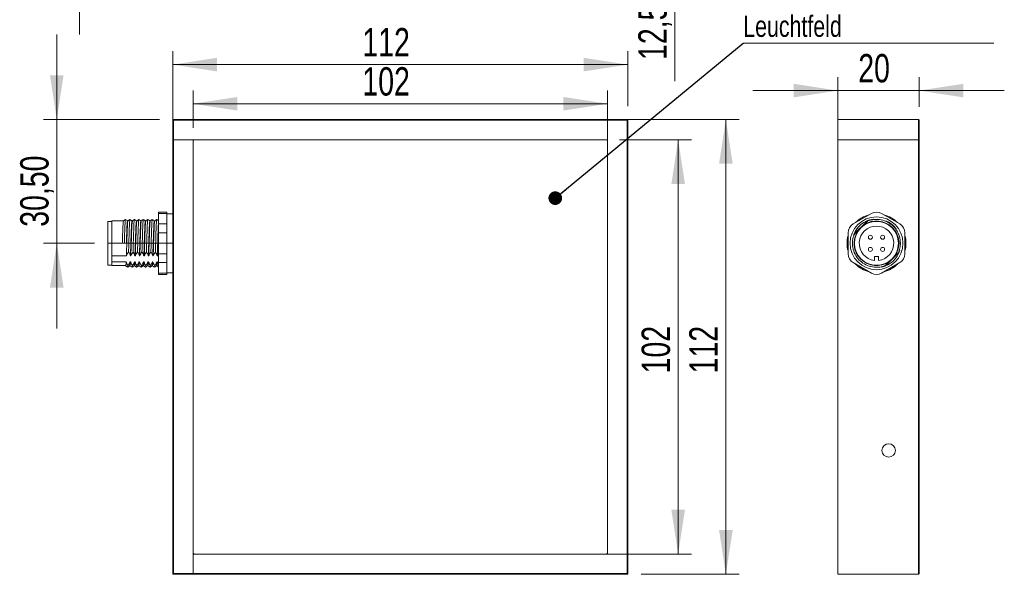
# Model space of a CAD drawing. Header units: millimetres. Extents: x 16 to 406, y 17 to 284.
# Tile 5 of 29: x 16 to 89, y 125 to 167. Entities that reach past the tile are written whole.
import ezdxf

# ---------------------------------------------------------------- set-up
doc = ezdxf.new("R2010")
doc.units = ezdxf.units.MM
doc.linetypes.add('CENTERX2', pattern=[20.32, 12.7, -2.54, 2.54, -2.54])
doc.styles.add('SLDTEXTSTYLE0', font='TXT', dxfattribs={"width": 0.75})
doc.dimstyles.new('SLDDIMSTYLE0', dxfattribs={"dimtxt": 2.116667, "dimasz": 3.302, "dimexe": 0, "dimexo": 0.0625, "dimgap": 0.529167, "dimtad": 1, "dimtoh": 1, "dimlfac": 3.3, "dimrnd": 1e-09, "dimzin": 12, "dimdsep": 46, "dimtxsty": 'SLDTEXTSTYLE0', "dimsah": 1, "dimcen": 0.09, "dimadec": 0, "dimazin": 0, "dimtfac": 1, "dimtofl": 0, "dimtmove": 0, "dimatfit": 3, "dimfxl": 0, "dimtolj": 1, "dimtzin": 12, "dimarcsym": 0})
doc.dimstyles.new('SLDDIMSTYLE1', dxfattribs={"dimtxt": 0, "dimasz": 1.016, "dimexe": 0, "dimexo": 0.0625, "dimgap": 0, "dimtad": 0, "dimtih": 1, "dimtoh": 1, "dimdec": 0, "dimrnd": 1e-09, "dimzin": 0, "dimdsep": 46, "dimtxsty": 'Standard', "dimblk1": 'DOT', "dimblk2": 'DOT', "dimsah": 1, "dimcen": 0.09, "dimadec": 0, "dimazin": 0, "dimtfac": 1.016, "dimtdec": 0, "dimtofl": 0, "dimtmove": 0, "dimatfit": 3, "dimldrblk": 'DOT', "dimfxl": 0, "dimtolj": 1, "dimtzin": 0, "dimarcsym": 0})
doc.dimstyles.new('SLDDIMSTYLE2', dxfattribs={"dimtxt": 2.116667, "dimasz": 3.302, "dimexe": 0, "dimexo": 0.0625, "dimgap": 0.529167, "dimtad": 1, "dimtoh": 1, "dimlfac": 3.3, "dimrnd": 1e-09, "dimzin": 12, "dimdsep": 46, "dimtxsty": 'SLDTEXTSTYLE0', "dimsah": 1, "dimcen": 0.09, "dimadec": 0, "dimazin": 0, "dimtfac": 1, "dimtofl": 0, "dimtmove": 0, "dimatfit": 3, "dimfxl": 0, "dimtolj": 1, "dimtzin": 12, "dimarcsym": 0})

# ---------------------------------------------------------------- blocks, each defined once
blk = doc.blocks.new('*D57')
at = {"color": 7, "linetype": 'Continuous', "lineweight": 0}
for p, q in [((18.584, 159.407), (18.584, 165.757)), ((26.237, 159.407), (17.584, 159.407)), ((18.584, 150.165), (18.584, 159.407)), ((21.388, 150.165), (17.584, 150.165)), ((18.584, 150.165), (18.584, 143.815))]:
    blk.add_line(p, q, dxfattribs=at)
for points in [[(18.584, 159.407), (19.092, 162.709), (18.076, 162.709)], [(18.584, 150.165), (18.076, 146.863), (19.092, 146.863)]]:
    blk.add_solid(points, dxfattribs=at)
at = {"color": 7, "linetype": 'Continuous', "lineweight": 0, "insert": (15.856, 151.399), "char_height": 2.1167, "attachment_point": 1, "rotation": 90, "style": 'SLDTEXTSTYLE0'}
blk.add_mtext('30,50', dxfattribs=at)
blk = doc.blocks.new('*D58')
at = {"color": 7, "linetype": 'Continuous', "lineweight": 0}
for p, q in [((28.752, 158.771), (28.752, 161.577)), ((59.661, 158.771), (59.661, 161.577)), ((28.752, 160.577), (59.661, 160.577))]:
    blk.add_line(p, q, dxfattribs=at)
for points in [[(28.752, 160.577), (32.054, 160.069), (32.054, 161.085)], [(59.661, 160.577), (56.359, 161.085), (56.359, 160.069)]]:
    blk.add_solid(points, dxfattribs=at)
at = {"color": 7, "linetype": 'Continuous', "lineweight": 0, "insert": (41.375, 163.305), "char_height": 2.1167, "attachment_point": 1, "style": 'SLDTEXTSTYLE0'}
blk.add_mtext('102', dxfattribs=at)
blk = doc.blocks.new('*D59')
at = {"color": 7, "linetype": 'Continuous', "lineweight": 0}
for p, q in [((27.237, 158.892), (27.237, 164.498)), ((61.176, 160.407), (61.176, 164.498)), ((61.176, 163.498), (27.237, 163.498))]:
    blk.add_line(p, q, dxfattribs=at)
for points in [[(27.237, 163.498), (30.539, 162.99), (30.539, 164.006)], [(61.176, 163.498), (57.874, 164.006), (57.874, 162.99)]]:
    blk.add_solid(points, dxfattribs=at)
at = {"color": 7, "linetype": 'Continuous', "lineweight": 0, "insert": (41.375, 166.226), "char_height": 2.1167, "attachment_point": 1, "style": 'SLDTEXTSTYLE0'}
blk.add_mtext('112', dxfattribs=at)
blk = doc.blocks.new('*D60')
at = {"color": 7, "linetype": 'Continuous', "lineweight": 0}
for p, q in [((60.54, 157.892), (65.924, 157.892)), ((64.924, 157.892), (64.924, 126.983)), ((60.54, 126.983), (65.924, 126.983))]:
    blk.add_line(p, q, dxfattribs=at)
for points in [[(64.924, 157.892), (64.416, 154.59), (65.432, 154.59)], [(64.924, 126.983), (65.432, 130.285), (64.416, 130.285)]]:
    blk.add_solid(points, dxfattribs=at)
at = {"color": 7, "linetype": 'Continuous', "lineweight": 0, "insert": (62.196, 140.462), "char_height": 2.1167, "attachment_point": 1, "rotation": 90, "style": 'SLDTEXTSTYLE0'}
blk.add_mtext('102', dxfattribs=at)
blk = doc.blocks.new('*D61')
at = {"color": 7, "linetype": 'Continuous', "lineweight": 0}
for p, q in [((60.661, 159.407), (69.481, 159.407)), ((68.481, 159.407), (68.481, 125.468)), ((62.176, 125.468), (69.481, 125.468))]:
    blk.add_line(p, q, dxfattribs=at)
for points in [[(68.481, 159.407), (67.973, 156.105), (68.989, 156.105)], [(68.481, 125.468), (68.989, 128.77), (67.973, 128.77)]]:
    blk.add_solid(points, dxfattribs=at)
at = {"color": 7, "linetype": 'Continuous', "lineweight": 0, "insert": (65.752, 140.462), "char_height": 2.1167, "attachment_point": 1, "rotation": 90, "style": 'SLDTEXTSTYLE0'}
blk.add_mtext('112', dxfattribs=at)
blk = doc.blocks.new('SW_NOTE_4')
at = {"color": 0, "linetype": 'Continuous', "lineweight": 0}
for p, q in [((0, 0), (18.692, 0)), ((18.692, 0), (0, 0)), ((0, 0), (18.692, 0)), ((18.692, 0), (0, 0)), ((0, 0), (18.692, 0)), ((18.692, 0), (0, 0))]:
    blk.add_line(p, q, dxfattribs=at)
at = {"color": 0, "linetype": 'Continuous', "lineweight": 0, "char_height": 1.5875, "attachment_point": 1, "style": 'SLDTEXTSTYLE0'}
for s, insert in [('Surface lumineuse', (0.002, 6.281)), ('Luminous surface', (0.002, 4.164)), ('Leuchtfeld', (0.002, 2.048))]:
    blk.add_mtext(s, dxfattribs=dict(at, insert=insert))
blk = doc.blocks.new('_DOT')
at = {"color": 0, "linetype": 'ByBlock', "lineweight": -2}
blk.add_line((-0.5, 0), (-1, 0), dxfattribs=at)
at = {"color": 0, "linetype": 'ByBlock', "const_width": 0.5}
blk.add_lwpolyline([(-0.25, 0, 1), (0.25, 0, 1)], format="xyb", close=True, dxfattribs=at)
blk = doc.blocks.new('*D63')
at = {"color": 7, "linetype": 'Continuous', "lineweight": 0}
for p, q in [((76.836, 158.892), (76.836, 162.56)), ((82.896, 160.347), (82.896, 162.56)), ((76.836, 161.56), (70.486, 161.56)), ((76.836, 161.56), (82.896, 161.56)), ((82.896, 161.56), (89.246, 161.56))]:
    blk.add_line(p, q, dxfattribs=at)
for points in [[(76.836, 161.56), (73.534, 162.068), (73.534, 161.052)], [(82.896, 161.56), (86.198, 161.052), (86.198, 162.068)]]:
    blk.add_solid(points, dxfattribs=at)
at = {"color": 7, "linetype": 'Continuous', "lineweight": 0, "insert": (78.353, 164.289), "char_height": 2.1167, "attachment_point": 1, "style": 'SLDTEXTSTYLE0'}
blk.add_mtext('20', dxfattribs=at)
blk = doc.blocks.new('*D64')
at = {"color": 7, "linetype": 'Continuous', "lineweight": 0}
for p, q in [((20.27, 174.976), (20.27, 186.945)), ((21.388, 174.976), (19.27, 174.976)), ((20.27, 174.976), (20.27, 172.098)), ((26.237, 172.098), (19.27, 172.098)), ((20.27, 172.098), (20.27, 165.748))]:
    blk.add_line(p, q, dxfattribs=at)
for points in [[(20.27, 174.976), (20.778, 178.278), (19.762, 178.278)], [(20.27, 172.098), (19.762, 168.796), (20.778, 168.796)]]:
    blk.add_solid(points, dxfattribs=at)
at = {"color": 7, "linetype": 'Continuous', "lineweight": 0, "insert": (17.541, 179.887), "char_height": 2.1167, "attachment_point": 1, "rotation": 90, "style": 'SLDTEXTSTYLE0'}
blk.add_mtext('9,50', dxfattribs=at)
blk = doc.blocks.new('*D65')
at = {"color": 7, "linetype": 'Continuous', "lineweight": 0}
for p, q in [((64.682, 175.886), (64.682, 182.236)), ((52.934, 175.886), (65.682, 175.886)), ((64.682, 175.886), (64.682, 172.098)), ((62.176, 172.098), (65.682, 172.098)), ((64.682, 172.098), (64.682, 162.259))]:
    blk.add_line(p, q, dxfattribs=at)
for points in [[(64.682, 175.886), (65.19, 179.188), (64.174, 179.188)], [(64.682, 172.098), (64.174, 168.796), (65.19, 168.796)]]:
    blk.add_solid(points, dxfattribs=at)
at = {"color": 7, "linetype": 'Continuous', "lineweight": 0, "insert": (61.953, 163.846), "char_height": 2.1167, "attachment_point": 1, "rotation": 90, "style": 'SLDTEXTSTYLE0'}
blk.add_mtext('12,50', dxfattribs=at)

msp = doc.modelspace()

# ---------------------------------------------------------------- linework, layer by layer
at = {"color": 7, "linetype": 'Continuous', "lineweight": 15}
for p, q in [((27.2367, 159.4072), (27.2973, 159.3466)), ((27.2367, 159.4072), (28.7519, 159.4072)), ((27.2367, 157.8921), (27.2367, 159.4072)), ((27.2973, 159.3466), (27.2973, 157.8921)), ((28.7519, 159.3466), (27.2973, 159.3466)), ((28.7519, 159.3466), (28.7519, 159.4072)), ((28.7519, 159.4072), (59.661, 159.4072)), ((59.661, 159.3466), (28.7519, 159.3466)), ((59.661, 159.4072), (59.661, 159.3466)), ((59.661, 159.4072), (61.1761, 159.4072)), ((59.661, 159.3466), (59.661, 159.4072)), ((59.661, 159.3466), (59.661, 157.8921)), ((59.661, 126.983), (59.661, 159.3466)), ((61.1155, 159.3466), (59.661, 159.3466)), ((61.1761, 159.4072), (61.1155, 159.3466)), ((61.1155, 157.8921), (61.1155, 159.3466)), ((61.1761, 159.4072), (61.1761, 157.8921)), ((76.8358, 159.4072), (76.8358, 157.8921)), ((76.8358, 159.4072), (82.8358, 159.4072)), ((82.8358, 157.8921), (82.8358, 159.4072)), ((82.8358, 159.4072), (82.8964, 159.3466)), ((82.8964, 159.3466), (82.8964, 157.8921)), ((27.2367, 126.983), (27.2367, 157.8921)), ((27.2367, 157.8921), (27.2973, 157.8921)), ((27.2973, 157.8921), (27.2367, 157.8921)), ((27.2973, 157.8921), (27.2973, 126.983)), ((27.2973, 157.8921), (28.7519, 157.8921)), ((59.661, 157.8921), (27.2973, 157.8921)), ((28.7519, 157.8921), (28.7519, 125.5285)), ((28.8731, 157.8921), (59.5398, 157.8921)), ((61.1155, 126.983), (61.1155, 157.8921)), ((61.1155, 157.8921), (61.1761, 157.8921)), ((61.1761, 157.8921), (61.1761, 126.983)), ((76.8358, 157.8921), (76.8358, 125.4678)), ((76.8358, 157.8921), (82.8358, 157.8921)), ((76.8358, 157.8921), (82.8358, 157.8921)), ((82.8358, 126.983), (82.8358, 157.8921)), ((82.8358, 157.8921), (82.8964, 157.8921)), ((82.8964, 157.8921), (82.8358, 157.8921)), ((82.8964, 157.8921), (82.8964, 126.983)), ((28.7519, 127.1042), (28.7519, 157.7709)), ((59.661, 157.7709), (59.661, 127.1042)), ((26.1761, 152.3955), (26.1761, 152.497)), ((26.7822, 152.3955), (26.1761, 152.3955)), ((26.1761, 152.3955), (26.1761, 151.6082)), ((26.7822, 152.497), (26.7822, 152.3955)), ((26.7822, 152.3955), (26.7822, 152.2878)), ((26.7822, 151.7159), (26.7822, 152.2878)), ((77.9722, 151.6082), (79.3358, 152.3955)), ((80.0934, 152.3955), (81.4571, 151.6082)), ((22.3882, 148.5285), (22.3882, 151.8012)), ((22.6913, 149.2314), (22.6913, 151.8315)), ((26.1761, 151.6082), (26.7822, 151.6082)), ((26.1761, 150.9521), (26.1761, 151.6082)), ((26.7822, 151.7159), (26.7822, 151.6082)), ((26.7822, 151.6082), (26.7822, 150.9521)), ((78.9428, 151.75), (78.1294, 150.9366)), ((78.3338, 151.0982), (78.5575, 151.3219)), ((78.5575, 151.3219), (78.7813, 151.5456)), ((80.6237, 151.7394), (80.4028, 151.8477)), ((26.7822, 150.9521), (26.1761, 150.9521)), ((26.1761, 150.9521), (26.1761, 149.3775)), ((26.7822, 150.9521), (26.7822, 150.7368)), ((26.7822, 149.5929), (26.7822, 150.7368)), ((77.5934, 149.3775), (77.5934, 150.9521)), ((78.0739, 150.8752), (78.0206, 150.7364)), ((81.8358, 150.9521), (81.8358, 149.3775)), ((23.4716, 150.1648), (23.6231, 150.1648)), ((23.6231, 150.1648), (23.7746, 150.1648)), ((81.3813, 150.1648), (81.5025, 150.1648)), ((22.6913, 149.2314), (23.7732, 149.2314)), ((22.6913, 149.2314), (22.6913, 149.0077)), ((24.0762, 149.2314), (24.1065, 149.2314)), ((24.4095, 149.2314), (24.4398, 149.2314)), ((24.7429, 149.2314), (24.7732, 149.2314)), ((25.0762, 149.2314), (25.1065, 149.2314)), ((25.4095, 149.2314), (25.4398, 149.2314)), ((25.7429, 149.2314), (25.7732, 149.2314)), ((26.0762, 149.2314), (26.1065, 149.2314)), ((26.1761, 149.3775), (26.7822, 149.3775)), ((26.1761, 148.7214), (26.1761, 149.3775)), ((26.7822, 149.5929), (26.7822, 149.3775)), ((26.7822, 149.3775), (26.7822, 148.7214)), ((79.5631, 149.18), (79.5631, 148.8859)), ((79.8661, 149.18), (79.5631, 149.18)), ((79.8661, 148.8859), (79.8661, 149.18)), ((80.4864, 148.5796), (81.2998, 149.393)), ((81.0954, 149.2314), (80.8717, 149.0077)), ((81.3558, 149.4555), (81.3818, 149.5191)), ((22.6913, 149.0077), (22.6913, 148.784)), ((23.7533, 148.784), (22.6913, 148.784)), ((22.6913, 148.4982), (22.6913, 148.784)), ((24.0867, 148.784), (24.0563, 148.784)), ((24.42, 148.784), (24.3897, 148.784)), ((24.7533, 148.784), (24.723, 148.784)), ((25.0867, 148.784), (25.0563, 148.784)), ((25.42, 148.784), (25.3897, 148.784)), ((25.7533, 148.784), (25.723, 148.784)), ((26.0867, 148.784), (26.0563, 148.784)), ((26.7822, 148.7214), (26.1761, 148.7214)), ((26.1761, 148.7214), (26.1761, 147.9341)), ((26.7822, 148.7214), (26.7822, 148.6138)), ((26.7822, 148.0418), (26.7822, 148.6138)), ((79.3358, 147.9341), (77.9722, 148.7214)), ((81.4571, 148.7214), (80.0934, 147.9341)), ((80.8717, 149.0077), (80.648, 148.784)), ((26.1761, 147.9341), (26.7822, 147.9341)), ((26.1761, 147.8327), (26.1761, 147.9341)), ((26.7822, 148.0418), (26.7822, 147.9341)), ((26.7822, 147.9341), (26.7822, 147.8327)), ((27.2973, 126.983), (27.2367, 126.983)), ((27.2367, 125.4678), (27.2367, 126.983)), ((27.2973, 126.983), (27.2973, 125.5285)), ((28.7519, 126.983), (61.1155, 126.983)), ((28.7519, 125.5285), (28.7519, 126.983)), ((59.5398, 126.983), (28.8731, 126.983)), ((61.1155, 126.983), (59.661, 126.983)), ((61.1761, 126.983), (61.1155, 126.983)), ((61.1155, 125.5285), (61.1155, 126.983)), ((61.1155, 126.983), (61.1761, 126.983)), ((61.1761, 126.983), (61.1761, 125.4678)), ((82.8358, 125.4678), (82.8358, 126.983)), ((82.8964, 126.983), (82.8358, 126.983)), ((82.8964, 126.983), (82.8964, 125.5285)), ((27.2367, 125.4678), (27.2973, 125.5285)), ((28.7519, 125.4678), (27.2367, 125.4678)), ((27.2973, 125.5285), (28.7519, 125.5285)), ((28.7519, 125.5285), (28.7519, 125.4678)), ((28.7519, 125.5285), (59.661, 125.5285)), ((28.7519, 125.4678), (28.7519, 125.5285)), ((59.661, 125.4678), (28.7519, 125.4678)), ((59.661, 125.5285), (59.661, 125.4678)), ((59.661, 125.5285), (61.1155, 125.5285)), ((61.1761, 125.4678), (59.661, 125.4678)), ((61.1761, 125.4678), (61.1155, 125.5285)), ((76.8358, 125.4678), (82.8358, 125.4678)), ((82.8358, 125.4678), (82.8964, 125.5285))]:
    msp.add_line(p, q, dxfattribs=at)
at = {"color": 7, "linetype": 'CENTERX2', "lineweight": 0}
msp.add_line((22.3882, 150.1648), (27.2973, 150.1648), dxfattribs=at)
at = {"color": 7, "linetype": 'Continuous', "lineweight": 15, "flags": 128}
for points in [[(79.4061, 151.9259), (79.3429, 151.9136), (79.0244, 151.8141)], [(81.1854, 151.2338), (80.9312, 151.516), (80.6237, 151.7394)], [(79.7146, 148.3769), (80.0863, 148.416), (80.4239, 148.5237)]]:
    msp.add_lwpolyline(points, dxfattribs=at)
at = {"color": 7, "linetype": 'Continuous', "lineweight": 15}
for centre, radius in [((79.7146, 150.1648), 1.9697), ((79.7146, 150.1648), 1.6364), ((79.2601, 150.6194), 0.1515), ((80.1692, 150.6194), 0.1515), ((79.2601, 149.7103), 0.1515), ((80.1692, 149.7103), 0.1515), ((80.6237, 134.7103), 0.5)]:
    msp.add_circle(centre, radius, dxfattribs=at)
for centre, radius, start, end in [((28.8731, 157.7709), 0.1212, 90, 180), ((59.5398, 157.7709), 0.1212, 0, 90), ((79.7146, 150.1648), 2.197, 104.909815, 135.090185), ((79.7146, 151.7394), 0.7576, 60, 120), ((79.7146, 150.1648), 2.197, 44.909815, 75.090185), ((78.351, 150.9521), 0.7576, 120, 180), ((79.7146, 150.1648), 1.8182, 98.183853, 159.04953), ((79.7146, 150.1648), 1.2879, 276.756327, 263.243673), ((79.7146, 150.1648), 1.6667, 325.942499, 124.057501), ((79.4785, 151.2143), 0.7576, 117.873136, 135), ((81.0783, 150.9521), 0.7576, 0, 60), ((79.7146, 150.1648), 2.197, 164.909815, 195.090185), ((78.6651, 150.4009), 0.7576, 135, 152.349437), ((79.7146, 150.1648), 1.6667, 145.942499, 304.057501), ((79.7146, 150.1648), 2.197, 344.909815, 15.090185), ((78.351, 149.3775), 0.7576, 180, 240), ((79.7146, 150.1648), 1.8182, 282.278859, 343.069188), ((80.7642, 149.9287), 0.7576, 315, 332.349437), ((81.0783, 149.3775), 0.7576, 300, 0), ((79.7146, 150.1648), 2.197, 224.909815, 255.090185), ((79.7146, 150.1648), 2.197, 284.909815, 315.090185), ((79.9508, 149.1153), 0.7576, 297.872317, 315), ((79.7146, 148.5902), 0.7576, 240, 300), ((28.8731, 127.1042), 0.1212, 180, 270), ((59.5398, 127.1042), 0.1212, 270, 0)]:
    msp.add_arc(centre, radius, start, end, dxfattribs=at)
for points in [[(26.7822, 152.497), (26.1761, 152.497)], [(27.2367, 152.3618), (26.7822, 152.3618)], [(22.6913, 151.8012), (22.3882, 151.8012)], [(23.5548, 151.8315), (22.6913, 151.8315)], [(27.2367, 151.8441), (27.2203, 151.831)], [(26.1065, 149.2314), (26.1761, 149.3761)], [(22.3882, 148.5285), (22.6913, 148.5285)], [(22.6913, 148.4982), (23.7533, 148.4982)], [(27.2076, 148.3774), (27.2367, 148.4007)], [(26.1761, 147.8327), (26.7822, 147.8327)], [(26.7822, 147.9678), (27.2367, 147.9678)]]:
    msp.add_open_spline(points, degree=1, dxfattribs=at)
for points, knots in [([(23.5548, 151.8149), (23.5527, 151.8185), (23.5456, 151.8307), (23.5327, 151.705), (23.5171, 151.4524), (23.5026, 151.0857), (23.4866, 150.6458), (23.4765, 150.3244), (23.4716, 150.1648)], [0, 0, 0, 0, 0.0792847, 0.2645792, 0.4492147, 0.6310048, 0.8168958, 1, 1, 1, 1]), ([(23.7064, 151.9527), (23.6811, 151.9325), (23.6306, 151.8921), (23.58, 151.8517), (23.5548, 151.8315)], [0, 0, 0, 0, 0.5000012, 1, 1, 1, 1]), ([(23.7064, 151.9349), (23.7042, 151.9388), (23.6971, 151.9519), (23.6842, 151.8171), (23.6687, 151.546), (23.6541, 151.1527), (23.6381, 150.6808), (23.6281, 150.336), (23.6231, 150.1648)], [0, 0, 0, 0, 0.0798822, 0.2650562, 0.4495717, 0.6312445, 0.8170144, 1, 1, 1, 1]), ([(23.8597, 151.8305), (23.8345, 151.8507), (23.7839, 151.8911), (23.7334, 151.9315), (23.7081, 151.9517)], [0, 0, 0, 0, 0.499999, 1, 1, 1, 1]), ([(23.887, 151.8227), (23.8863, 151.8248), (23.8806, 151.8416), (23.8695, 151.7408), (23.8536, 151.5182), (23.8392, 151.1707), (23.8233, 150.7442), (23.8079, 150.2682), (23.7933, 149.7846), (23.7811, 149.4399), (23.7746, 149.2677), (23.7732, 149.2314)], [0, 0, 0, 0, 0.0190197, 0.15417161, 0.29004766, 0.42301936, 0.55893931, 0.69401463, 0.82738462, 0.96364121, 1, 1, 1, 1]), ([(23.858, 151.8148), (23.8558, 151.8186), (23.8487, 151.8309), (23.8357, 151.7051), (23.8202, 151.4523), (23.8057, 151.0857), (23.7896, 150.6458), (23.7796, 150.3244), (23.7746, 150.1648)], [0, 0, 0, 0, 0.0808166, 0.2658028, 0.4501311, 0.6316188, 0.8172005, 1, 1, 1, 1]), ([(24.0386, 151.9522), (24.0133, 151.932), (23.9628, 151.8916), (23.9122, 151.8512), (23.887, 151.831)], [0, 0, 0, 0, 0.5000019, 1, 1, 1, 1]), ([(24.0386, 151.943), (24.0379, 151.9453), (24.0321, 151.9636), (24.021, 151.8555), (24.0051, 151.6166), (23.9907, 151.2439), (23.9749, 150.7863), (23.9606, 150.3186), (23.9486, 149.8863), (23.9408, 149.6411), (23.9368, 149.5171)], [0, 0, 0, 0, 0.0222479, 0.1729868, 0.3245331, 0.472841, 0.6244362, 0.7750897, 0.8862841, 1, 1, 1, 1]), ([(24.1925, 151.831), (24.1672, 151.8512), (24.1167, 151.8916), (24.0662, 151.932), (24.0409, 151.9522)], [0, 0, 0, 0, 0.4999981, 1, 1, 1, 1]), ([(24.1913, 151.8195), (24.1902, 151.8231), (24.1841, 151.8428), (24.1725, 151.742), (24.1567, 151.5179), (24.1422, 151.1707), (24.1264, 150.7442), (24.1109, 150.2682), (24.0963, 149.7846), (24.0842, 149.4399), (24.0776, 149.2677), (24.0762, 149.2314)], [0, 0, 0, 0, 0.0304817, 0.1640544, 0.2983429, 0.4297609, 0.5640928, 0.6975898, 0.8294015, 0.964066, 1, 1, 1, 1]), ([(24.2203, 151.8271), (24.2157, 151.8134), (24.2059, 151.7849), (24.1902, 151.574), (24.1757, 151.2532), (24.1601, 150.8402), (24.1443, 150.3716), (24.1299, 149.8866), (24.1167, 149.5009), (24.109, 149.2975), (24.1065, 149.2314)], [0, 0, 0, 0, 0.125872, 0.2619519, 0.3950037, 0.5302516, 0.6658615, 0.7987427, 0.9346595, 1, 1, 1, 1]), ([(24.3719, 151.9522), (24.3466, 151.932), (24.2961, 151.8916), (24.2456, 151.8512), (24.2203, 151.831)], [0, 0, 0, 0, 0.5000019, 1, 1, 1, 1]), ([(24.3743, 151.9456), (24.3738, 151.9482), (24.3683, 151.9761), (24.3578, 151.8901), (24.3417, 151.681), (24.3272, 151.3312), (24.3116, 150.8894), (24.2966, 150.4112), (24.2836, 149.9397), (24.2746, 149.6589), (24.2701, 149.5171)], [0, 0, 0, 0, 0.0146598, 0.1609067, 0.3092477, 0.4542886, 0.6017229, 0.7495516, 0.8734437, 1, 1, 1, 1]), ([(24.5258, 151.831), (24.5006, 151.8512), (24.45, 151.8916), (24.3995, 151.932), (24.3742, 151.9522)], [0, 0, 0, 0, 0.4999981, 1, 1, 1, 1]), ([(24.5246, 151.8301), (24.5245, 151.8306), (24.5194, 151.8532), (24.5093, 151.7717), (24.4932, 151.5786), (24.4787, 151.252), (24.4631, 150.8405), (24.4474, 150.3715), (24.4329, 149.8866), (24.4197, 149.5009), (24.412, 149.2975), (24.4095, 149.2314)], [0, 0, 0, 0, 0.0027451, 0.1354356, 0.2700267, 0.4016229, 0.535391, 0.6695172, 0.8009446, 0.9353743, 1, 1, 1, 1]), ([(24.5536, 151.8175), (24.55, 151.8132), (24.5415, 151.8027), (24.5269, 151.6274), (24.5121, 151.3308), (24.4969, 150.9337), (24.4809, 150.4743), (24.4664, 149.9896), (24.4523, 149.5632), (24.4435, 149.328), (24.4398, 149.2314)], [0, 0, 0, 0, 0.0967624, 0.23293998, 0.36665649, 0.50113517, 0.63717796, 0.77015692, 0.90562981, 1, 1, 1, 1]), ([(24.7052, 151.9522), (24.68, 151.932), (24.6294, 151.8916), (24.5789, 151.8512), (24.5536, 151.831)], [0, 0, 0, 0, 0.5000019, 1, 1, 1, 1]), ([(24.7051, 151.9378), (24.7016, 151.9331), (24.693, 151.9219), (24.6784, 151.7337), (24.6636, 151.4156), (24.6484, 150.9894), (24.6326, 150.5037), (24.6185, 149.9936), (24.6085, 149.6768), (24.6035, 149.5171)], [0, 0, 0, 0, 0.10834828, 0.26037763, 0.40966018, 0.55979339, 0.7116723, 0.85456661, 1, 1, 1, 1]), ([(24.8592, 151.831), (24.8339, 151.8512), (24.7834, 151.8916), (24.7328, 151.932), (24.7076, 151.9522)], [0, 0, 0, 0, 0.49999808, 1, 1, 1, 1]), ([(24.8579, 151.8211), (24.8539, 151.8166), (24.845, 151.8065), (24.8299, 151.6278), (24.8151, 151.3307), (24.7999, 150.9337), (24.7839, 150.4743), (24.7695, 149.9896), (24.7553, 149.5632), (24.7465, 149.328), (24.7429, 149.2314)], [0, 0, 0, 0, 0.1069508, 0.2415923, 0.3738005, 0.5067623, 0.6412705, 0.7727495, 0.9066943, 1, 1, 1, 1]), ([(24.8869, 151.8141), (24.8845, 151.8152), (24.877, 151.8186), (24.8636, 151.6748), (24.8484, 151.4039), (24.8336, 151.0241), (24.8175, 150.5757), (24.8029, 150.0932), (24.7879, 149.6266), (24.7779, 149.3592), (24.7732, 149.2314)], [0, 0, 0, 0, 0.0677814, 0.2038109, 0.3385152, 0.472116, 0.6083477, 0.7418744, 0.8766651, 1, 1, 1, 1]), ([(25.0386, 151.9522), (25.0133, 151.932), (24.9628, 151.8916), (24.9122, 151.8512), (24.887, 151.831)], [0, 0, 0, 0, 0.5000019, 1, 1, 1, 1]), ([(25.0385, 151.9363), (25.036, 151.9367), (25.0286, 151.9377), (25.0151, 151.7851), (24.9999, 151.4939), (24.9851, 151.0866), (24.969, 150.6057), (24.9544, 150.0874), (24.9435, 149.7224), (24.9375, 149.5395), (24.9368, 149.5171)], [0, 0, 0, 0, 0.0762709, 0.2280785, 0.3784077, 0.5275058, 0.6795389, 0.8285543, 0.9789799, 1, 1, 1, 1]), ([(25.1925, 151.831), (25.1672, 151.8512), (25.1167, 151.8916), (25.0662, 151.932), (25.0409, 151.9522)], [0, 0, 0, 0, 0.49999808, 1, 1, 1, 1]), ([(25.1912, 151.8153), (25.1884, 151.817), (25.1805, 151.8215), (25.1667, 151.6754), (25.1514, 151.4037), (25.1367, 151.0242), (25.1206, 150.5757), (25.1059, 150.0932), (25.091, 149.6266), (25.081, 149.3592), (25.0762, 149.2314)], [0, 0, 0, 0, 0.0784821, 0.2129501, 0.3461082, 0.4781755, 0.6128433, 0.7448373, 0.8780808, 1, 1, 1, 1]), ([(25.2216, 151.8156), (25.2197, 151.8197), (25.2129, 151.8346), (25.2004, 151.7169), (25.1847, 151.4725), (25.1703, 151.1116), (25.1543, 150.6753), (25.1391, 150.1968), (25.1236, 149.691), (25.1124, 149.391), (25.1065, 149.2314)], [0, 0, 0, 0, 0.05016, 0.1842224, 0.3181655, 0.4497329, 0.5843263, 0.7172543, 0.849607, 1, 1, 1, 1]), ([(25.3719, 151.9522), (25.3466, 151.932), (25.2961, 151.8916), (25.2456, 151.8512), (25.2203, 151.831)], [0, 0, 0, 0, 0.5000019, 1, 1, 1, 1]), ([(25.3719, 151.9406), (25.3704, 151.9424), (25.364, 151.9504), (25.3519, 151.8303), (25.3363, 151.5674), (25.3218, 151.1805), (25.3058, 150.7125), (25.2906, 150.1986), (25.279, 149.7925), (25.272, 149.5745), (25.2701, 149.5171)], [0, 0, 0, 0, 0.04443138, 0.19571312, 0.34686019, 0.49532718, 0.64720783, 0.79720976, 0.94656266, 1, 1, 1, 1]), ([(25.5258, 151.831), (25.5006, 151.8512), (25.45, 151.8916), (25.3995, 151.932), (25.3742, 151.9522)], [0, 0, 0, 0, 0.4999981, 1, 1, 1, 1]), ([(25.5246, 151.8156), (25.5228, 151.8197), (25.5159, 151.8346), (25.5034, 151.7169), (25.4878, 151.4725), (25.4733, 151.1116), (25.4573, 150.6753), (25.4422, 150.1968), (25.4266, 149.691), (25.4155, 149.391), (25.4095, 149.2314)], [0, 0, 0, 0, 0.05016, 0.1842224, 0.3181655, 0.4497329, 0.5843263, 0.7172543, 0.849607, 1, 1, 1, 1]), ([(25.555, 151.822), (25.5541, 151.825), (25.5483, 151.8461), (25.5372, 151.7517), (25.5212, 151.5366), (25.5068, 151.1956), (25.491, 150.773), (25.4755, 150.3004), (25.4593, 149.757), (25.4469, 149.4234), (25.4398, 149.2314)], [0, 0, 0, 0, 0.0221244, 0.1555432, 0.2900353, 0.4215456, 0.5558207, 0.6896182, 0.8213537, 1, 1, 1, 1]), ([(25.7052, 151.9522), (25.68, 151.932), (25.6294, 151.8916), (25.5789, 151.8512), (25.5536, 151.831)], [0, 0, 0, 0, 0.5000019, 1, 1, 1, 1]), ([(25.7053, 151.9482), (25.7048, 151.9491), (25.6995, 151.961), (25.6887, 151.8686), (25.6728, 151.6359), (25.6584, 151.2707), (25.6425, 150.8174), (25.627, 150.3098), (25.6146, 149.8636), (25.6064, 149.6098), (25.6035, 149.5171)], [0, 0, 0, 0, 0.0128475, 0.1633348, 0.3150323, 0.4633675, 0.6148203, 0.7657345, 0.9143237, 1, 1, 1, 1]), ([(25.8592, 151.831), (25.8339, 151.8512), (25.7834, 151.8916), (25.7328, 151.932), (25.7076, 151.9522)], [0, 0, 0, 0, 0.49999808, 1, 1, 1, 1]), ([(25.858, 151.822), (25.8572, 151.825), (25.8513, 151.8461), (25.8402, 151.7517), (25.8243, 151.5366), (25.8099, 151.1956), (25.7941, 150.773), (25.7785, 150.3004), (25.7623, 149.757), (25.75, 149.4234), (25.7429, 149.2314)], [0, 0, 0, 0, 0.0221244, 0.1555432, 0.2900353, 0.4215456, 0.5558207, 0.6896182, 0.8213537, 1, 1, 1, 1]), ([(25.887, 151.8236), (25.8826, 151.8131), (25.8733, 151.7905), (25.8579, 151.5906), (25.8433, 151.277), (25.8278, 150.8685), (25.812, 150.4026), (25.7987, 149.9544), (25.7853, 149.5553), (25.7772, 149.3395), (25.7732, 149.2314)], [0, 0, 0, 0, 0.11711859, 0.25323756, 0.38642624, 0.52145193, 0.65720109, 0.79004861, 0.89488892, 1, 1, 1, 1]), ([(26.0386, 151.9522), (26.0133, 151.932), (25.9628, 151.8916), (25.9122, 151.8512), (25.887, 151.831)], [0, 0, 0, 0, 0.5000019, 1, 1, 1, 1]), ([(26.0385, 151.9443), (26.0342, 151.933), (26.0248, 151.9088), (26.0094, 151.6943), (25.9948, 151.3579), (25.9793, 150.9195), (25.9635, 150.4207), (25.9501, 149.9357), (25.9409, 149.6455), (25.9368, 149.5171)], [0, 0, 0, 0, 0.1309488, 0.2829371, 0.4316544, 0.5824224, 0.7339979, 0.8823344, 1, 1, 1, 1]), ([(26.1761, 151.8441), (26.1563, 151.8599), (26.1112, 151.896), (26.0662, 151.932), (26.0409, 151.9522)], [0, 0, 0, 0, 0.4394121, 1, 1, 1, 1]), ([(26.1761, 151.7599), (26.171, 151.7052), (26.1607, 151.5944), (26.1463, 151.2746), (26.1308, 150.8691), (26.115, 150.4024), (26.1017, 149.9544), (26.0883, 149.5553), (26.0802, 149.3395), (26.0762, 149.2314)], [0, 0, 0, 0, 0.14815, 0.3000815, 0.4541086, 0.608961, 0.7605034, 0.8800972, 1, 1, 1, 1]), ([(79.0669, 151.8312), (79.0454, 151.8098), (79.0065, 151.7708), (78.9486, 151.713), (78.8939, 151.6583), (78.8382, 151.6025), (78.8002, 151.5646), (78.7813, 151.5456)], [0, 0, 0, 0, 0.2340375, 0.4244807, 0.615289, 0.8073842, 1, 1, 1, 1]), ([(79.0669, 151.8312), (79.1881, 151.8698), (79.471, 151.9598), (79.9484, 151.9611), (80.4491, 151.8228), (80.8907, 151.5445), (81.2326, 151.1531), (81.4594, 150.6807), (81.4882, 150.3359), (81.5025, 150.1648)], [0, 0, 0, 0, 0.1099443, 0.2564948, 0.4061255, 0.5552241, 0.7020255, 0.8521377, 1, 1, 1, 1]), ([(26.1761, 151.2478), (26.1723, 151.1527), (26.1634, 150.9323), (26.1485, 150.5031), (26.1346, 150.0408), (26.1203, 149.6016), (26.1111, 149.3551), (26.1065, 149.2314)], [0, 0, 0, 0, 0.1690608, 0.3918885, 0.6097578, 0.8042106, 1, 1, 1, 1]), ([(80.3624, 148.4984), (80.2277, 148.4564), (79.9612, 148.3733), (79.5053, 148.37), (79.0312, 148.4851), (78.582, 148.7497), (78.226, 149.1303), (77.9929, 149.5961), (77.9038, 150.1088), (77.9472, 150.523), (78.0257, 150.7481), (78.0482, 150.8126)], [0, 0, 0, 0, 0.1022367, 0.2022374, 0.3275894, 0.453053, 0.5761297, 0.7020397, 0.826613, 0.95032, 1, 1, 1, 1]), ([(78.3338, 151.0982), (78.285, 151.0494), (78.2114, 150.9758), (78.1174, 150.8817), (78.0713, 150.8356), (78.0482, 150.8126)], [0, 0, 0, 0, 0.4964608, 0.7479039, 1, 1, 1, 1]), ([(81.4943, 150.1648), (81.4941, 150.0734), (81.4935, 149.8517), (81.4227, 149.641), (81.381, 149.5171)], [0, 0, 0, 0, 0.4121575, 1, 1, 1, 1]), ([(23.7732, 149.2314), (23.7947, 149.2803), (23.8271, 149.3538), (23.8865, 149.4479), (23.92, 149.494), (23.9368, 149.5171)], [0, 0, 0, 0, 0.49646077, 0.74790392, 1, 1, 1, 1]), ([(23.9368, 149.5171), (23.9507, 149.4956), (23.9873, 149.4391), (24.0378, 149.3444), (24.0633, 149.2692), (24.0762, 149.2314)], [0, 0, 0, 0, 0.2340907, 0.6153349, 1, 1, 1, 1]), ([(24.1065, 149.2314), (24.128, 149.2803), (24.1604, 149.3538), (24.2198, 149.4479), (24.2533, 149.494), (24.2701, 149.5171)], [0, 0, 0, 0, 0.4964608, 0.7479039, 1, 1, 1, 1]), ([(24.2701, 149.5171), (24.2772, 149.5064), (24.2914, 149.485), (24.3154, 149.4456), (24.3417, 149.3988), (24.3683, 149.3441), (24.3916, 149.2883), (24.4035, 149.2504), (24.4095, 149.2314)], [0, 0, 0, 0, 0.1169934, 0.2340499, 0.42449, 0.6152952, 0.8073873, 1, 1, 1, 1]), ([(24.4398, 149.2314), (24.4499, 149.2559), (24.4701, 149.305), (24.5024, 149.3649), (24.5309, 149.4123), (24.5539, 149.4476), (24.5779, 149.4826), (24.5949, 149.5056), (24.6035, 149.5171)], [0, 0, 0, 0, 0.2477684, 0.496566, 0.6222173, 0.7479592, 0.8739447, 1, 1, 1, 1]), ([(24.6035, 149.5171), (24.6174, 149.4956), (24.654, 149.4391), (24.7044, 149.3444), (24.73, 149.2692), (24.7429, 149.2314)], [0, 0, 0, 0, 0.2340907, 0.6153349, 1, 1, 1, 1]), ([(24.7732, 149.2314), (24.7947, 149.2803), (24.8271, 149.3538), (24.8865, 149.4479), (24.92, 149.494), (24.9368, 149.5171)], [0, 0, 0, 0, 0.4964608, 0.7479039, 1, 1, 1, 1]), ([(24.9368, 149.5171), (24.9439, 149.5064), (24.958, 149.485), (24.9821, 149.4456), (25.0083, 149.3988), (25.035, 149.3441), (25.0583, 149.2883), (25.0702, 149.2504), (25.0762, 149.2314)], [0, 0, 0, 0, 0.1169934, 0.2340499, 0.42449, 0.6152952, 0.8073873, 1, 1, 1, 1]), ([(25.1065, 149.2314), (25.128, 149.2803), (25.1604, 149.3538), (25.2198, 149.4479), (25.2533, 149.494), (25.2701, 149.5171)], [0, 0, 0, 0, 0.4964608, 0.7479039, 1, 1, 1, 1]), ([(25.2701, 149.5171), (25.284, 149.4956), (25.3206, 149.4391), (25.3711, 149.3444), (25.3967, 149.2692), (25.4095, 149.2314)], [0, 0, 0, 0, 0.23409075, 0.61533487, 1, 1, 1, 1]), ([(25.4398, 149.2314), (25.4613, 149.2803), (25.4938, 149.3538), (25.5532, 149.4479), (25.5867, 149.494), (25.6035, 149.5171)], [0, 0, 0, 0, 0.4964608, 0.7479039, 1, 1, 1, 1]), ([(25.6035, 149.5171), (25.6174, 149.4956), (25.654, 149.4391), (25.7044, 149.3444), (25.73, 149.2692), (25.7429, 149.2314)], [0, 0, 0, 0, 0.2340907, 0.6153349, 1, 1, 1, 1]), ([(25.7732, 149.2314), (25.7947, 149.2803), (25.8271, 149.3538), (25.8865, 149.4479), (25.92, 149.494), (25.9368, 149.5171)], [0, 0, 0, 0, 0.49646077, 0.74790392, 1, 1, 1, 1]), ([(25.9368, 149.5171), (25.9507, 149.4956), (25.9873, 149.4391), (26.0378, 149.3444), (26.0633, 149.2692), (26.0762, 149.2314)], [0, 0, 0, 0, 0.2340907, 0.6153349, 1, 1, 1, 1]), ([(81.0954, 149.2314), (81.1443, 149.2803), (81.2178, 149.3538), (81.3119, 149.4479), (81.358, 149.494), (81.381, 149.5171)], [0, 0, 0, 0, 0.4964608, 0.7479039, 1, 1, 1, 1]), ([(23.7203, 148.4987), (23.7456, 148.4785), (23.7961, 148.4381), (23.8466, 148.3976), (23.8719, 148.3774)], [0, 0, 0, 0, 0.4999981, 1, 1, 1, 1]), ([(23.7533, 148.784), (23.7513, 148.7504), (23.744, 148.6318), (23.733, 148.5126), (23.7248, 148.5131), (23.7216, 148.5133)], [0, 0, 0, 0, 0.1934548, 0.6832411, 1, 1, 1, 1]), ([(23.8927, 148.4984), (23.8857, 148.5091), (23.8715, 148.5305), (23.8474, 148.5698), (23.8212, 148.6166), (23.7945, 148.6714), (23.7713, 148.7271), (23.7593, 148.765), (23.7533, 148.784)], [0, 0, 0, 0, 0.1169934, 0.2340499, 0.42449, 0.6152952, 0.8073873, 1, 1, 1, 1]), ([(23.8742, 148.3774), (23.8995, 148.3976), (23.95, 148.438), (24.0006, 148.4784), (24.0258, 148.4986)], [0, 0, 0, 0, 0.5000019, 1, 1, 1, 1]), ([(23.8927, 148.4984), (23.8884, 148.4523), (23.8821, 148.3844), (23.8762, 148.3881), (23.8743, 148.3893)], [0, 0, 0, 0, 0.6790101, 1, 1, 1, 1]), ([(24.0563, 148.784), (24.0463, 148.7595), (24.0261, 148.7104), (23.9872, 148.6385), (23.9431, 148.5675), (23.9096, 148.5215), (23.8927, 148.4984)], [0, 0, 0, 0, 0.24777813, 0.49658551, 0.74796637, 1, 1, 1, 1]), ([(24.0563, 148.784), (24.0543, 148.7504), (24.047, 148.6318), (24.036, 148.5126), (24.0279, 148.5131), (24.0246, 148.5133)], [0, 0, 0, 0, 0.1934548, 0.6832411, 1, 1, 1, 1]), ([(24.0536, 148.4987), (24.0789, 148.4785), (24.1294, 148.4381), (24.18, 148.3976), (24.2052, 148.3774)], [0, 0, 0, 0, 0.4999981, 1, 1, 1, 1]), ([(24.0867, 148.784), (24.0857, 148.768), (24.0796, 148.6641), (24.0686, 148.5279), (24.0593, 148.5126), (24.055, 148.5056)], [0, 0, 0, 0, 0.0890892, 0.5794109, 1, 1, 1, 1]), ([(24.2261, 148.4984), (24.219, 148.5091), (24.2048, 148.5305), (24.1808, 148.5698), (24.1545, 148.6166), (24.1279, 148.6714), (24.1046, 148.7271), (24.0926, 148.765), (24.0867, 148.784)], [0, 0, 0, 0, 0.1169934, 0.2340499, 0.42449, 0.6152952, 0.8073873, 1, 1, 1, 1]), ([(24.2076, 148.3774), (24.2328, 148.3976), (24.2834, 148.438), (24.3339, 148.4784), (24.3592, 148.4986)], [0, 0, 0, 0, 0.5000019, 1, 1, 1, 1]), ([(24.2261, 148.4984), (24.2223, 148.4588), (24.216, 148.3917), (24.2101, 148.3869), (24.2076, 148.3849)], [0, 0, 0, 0, 0.5909076, 1, 1, 1, 1]), ([(24.3897, 148.784), (24.3796, 148.7595), (24.3594, 148.7104), (24.3271, 148.6505), (24.2986, 148.6032), (24.2757, 148.5679), (24.2516, 148.5329), (24.2346, 148.5099), (24.2261, 148.4984)], [0, 0, 0, 0, 0.2477684, 0.496566, 0.6222173, 0.7479592, 0.8739447, 1, 1, 1, 1]), ([(24.3897, 148.784), (24.3887, 148.7681), (24.3826, 148.6642), (24.372, 148.5319), (24.3631, 148.5165), (24.3592, 148.5098)], [0, 0, 0, 0, 0.0927621, 0.6032985, 1, 1, 1, 1]), ([(24.387, 148.4987), (24.4122, 148.4785), (24.4628, 148.4381), (24.5133, 148.3976), (24.5386, 148.3774)], [0, 0, 0, 0, 0.4999981, 1, 1, 1, 1]), ([(24.42, 148.784), (24.4148, 148.7085), (24.4044, 148.5583), (24.394, 148.4798), (24.3886, 148.5016), (24.3882, 148.5033)], [0, 0, 0, 0, 0.4828212, 0.9598726, 1, 1, 1, 1]), ([(24.5594, 148.4984), (24.5454, 148.5199), (24.5201, 148.5588), (24.4879, 148.6166), (24.4612, 148.6714), (24.4379, 148.7271), (24.426, 148.765), (24.42, 148.784)], [0, 0, 0, 0, 0.2340375, 0.4244807, 0.615289, 0.8073842, 1, 1, 1, 1]), ([(24.5594, 148.4984), (24.5532, 148.4296), (24.5462, 148.3514), (24.5393, 148.3836), (24.5385, 148.3875)], [0, 0, 0, 0, 0.8792563, 1, 1, 1, 1]), ([(24.5409, 148.3774), (24.5662, 148.3976), (24.6167, 148.438), (24.6672, 148.4784), (24.6925, 148.4986)], [0, 0, 0, 0, 0.50000192, 1, 1, 1, 1]), ([(24.723, 148.784), (24.713, 148.7595), (24.6928, 148.7104), (24.6538, 148.6385), (24.6098, 148.5675), (24.5762, 148.5215), (24.5594, 148.4984)], [0, 0, 0, 0, 0.24777813, 0.49658551, 0.74796637, 1, 1, 1, 1]), ([(24.723, 148.784), (24.7178, 148.7085), (24.7075, 148.5583), (24.697, 148.4798), (24.6917, 148.5016), (24.6912, 148.5033)], [0, 0, 0, 0, 0.4828212, 0.9598726, 1, 1, 1, 1]), ([(24.7203, 148.4987), (24.7456, 148.4785), (24.7961, 148.4381), (24.8466, 148.3976), (24.8719, 148.3774)], [0, 0, 0, 0, 0.4999981, 1, 1, 1, 1]), ([(24.7533, 148.784), (24.7487, 148.7148), (24.7395, 148.5768), (24.7288, 148.4919), (24.723, 148.5082), (24.7215, 148.5122)], [0, 0, 0, 0, 0.4306676, 0.8583949, 1, 1, 1, 1]), ([(24.8927, 148.4984), (24.8788, 148.5199), (24.8422, 148.5763), (24.7918, 148.671), (24.7662, 148.7462), (24.7533, 148.784)], [0, 0, 0, 0, 0.2340907, 0.6153349, 1, 1, 1, 1]), ([(24.8927, 148.4984), (24.8876, 148.4425), (24.8804, 148.3656), (24.8737, 148.3883), (24.8718, 148.3945)], [0, 0, 0, 0, 0.7261235, 1, 1, 1, 1]), ([(24.8742, 148.3774), (24.8995, 148.3976), (24.95, 148.438), (25.0006, 148.4784), (25.0258, 148.4986)], [0, 0, 0, 0, 0.5000019, 1, 1, 1, 1]), ([(25.0563, 148.784), (25.0463, 148.7595), (25.0261, 148.7104), (24.9872, 148.6385), (24.9431, 148.5675), (24.9096, 148.5215), (24.8927, 148.4984)], [0, 0, 0, 0, 0.2477781, 0.4965855, 0.7479664, 1, 1, 1, 1]), ([(25.0563, 148.784), (25.0517, 148.7148), (25.0425, 148.5768), (25.0318, 148.4919), (25.026, 148.5082), (25.0246, 148.5122)], [0, 0, 0, 0, 0.4306676, 0.8583949, 1, 1, 1, 1]), ([(25.0536, 148.4987), (25.0789, 148.4785), (25.1294, 148.4381), (25.18, 148.3976), (25.2052, 148.3774)], [0, 0, 0, 0, 0.4999981, 1, 1, 1, 1]), ([(25.0867, 148.784), (25.0826, 148.7218), (25.0745, 148.5974), (25.0637, 148.5038), (25.0574, 148.5118), (25.0549, 148.515)], [0, 0, 0, 0, 0.3783581, 0.7557416, 1, 1, 1, 1]), ([(25.2261, 148.4984), (25.2121, 148.5199), (25.1867, 148.5588), (25.1546, 148.6166), (25.1279, 148.6714), (25.1046, 148.7271), (25.0926, 148.765), (25.0867, 148.784)], [0, 0, 0, 0, 0.2340375, 0.4244807, 0.615289, 0.8073842, 1, 1, 1, 1]), ([(25.2076, 148.3774), (25.2328, 148.3976), (25.2834, 148.438), (25.3339, 148.4784), (25.3592, 148.4986)], [0, 0, 0, 0, 0.5000019, 1, 1, 1, 1]), ([(25.2261, 148.4984), (25.222, 148.4532), (25.2156, 148.3836), (25.2097, 148.3921), (25.2076, 148.3951)], [0, 0, 0, 0, 0.6483836, 1, 1, 1, 1]), ([(25.3897, 148.784), (25.3682, 148.7352), (25.3358, 148.6616), (25.2763, 148.5676), (25.2428, 148.5215), (25.2261, 148.4984)], [0, 0, 0, 0, 0.4964608, 0.7479039, 1, 1, 1, 1]), ([(25.3897, 148.784), (25.3856, 148.7219), (25.3776, 148.5979), (25.3672, 148.5061), (25.3613, 148.5128), (25.3592, 148.5151)], [0, 0, 0, 0, 0.3944506, 0.7878851, 1, 1, 1, 1]), ([(25.387, 148.4987), (25.4122, 148.4785), (25.4628, 148.4381), (25.5133, 148.3976), (25.5386, 148.3774)], [0, 0, 0, 0, 0.4999981, 1, 1, 1, 1]), ([(25.42, 148.784), (25.4129, 148.6779), (25.402, 148.5149), (25.3918, 148.5124), (25.3883, 148.5116)], [0, 0, 0, 0, 0.6513348, 1, 1, 1, 1]), ([(25.5594, 148.4984), (25.5523, 148.5091), (25.5382, 148.5305), (25.5141, 148.5698), (25.4879, 148.6166), (25.4612, 148.6714), (25.4379, 148.7271), (25.426, 148.765), (25.42, 148.784)], [0, 0, 0, 0, 0.1169934, 0.2340499, 0.42449, 0.6152952, 0.8073873, 1, 1, 1, 1]), ([(25.5409, 148.3774), (25.5662, 148.3976), (25.6167, 148.438), (25.6672, 148.4784), (25.6925, 148.4986)], [0, 0, 0, 0, 0.5000019, 1, 1, 1, 1]), ([(25.5594, 148.4984), (25.5564, 148.4655), (25.5501, 148.3959), (25.5441, 148.3946), (25.541, 148.394)], [0, 0, 0, 0, 0.4720751, 1, 1, 1, 1]), ([(25.723, 148.784), (25.7015, 148.7352), (25.6691, 148.6616), (25.6097, 148.5676), (25.5762, 148.5215), (25.5594, 148.4984)], [0, 0, 0, 0, 0.49646077, 0.74790392, 1, 1, 1, 1]), ([(25.723, 148.784), (25.7159, 148.6769), (25.7055, 148.5191), (25.6957, 148.5153), (25.6926, 148.5141)], [0, 0, 0, 0, 0.6787069, 1, 1, 1, 1]), ([(25.7203, 148.4987), (25.7456, 148.4785), (25.7961, 148.4381), (25.8466, 148.3976), (25.8719, 148.3774)], [0, 0, 0, 0, 0.4999981, 1, 1, 1, 1]), ([(25.7533, 148.784), (25.7474, 148.7004), (25.7362, 148.5431), (25.7256, 148.473), (25.7205, 148.4994), (25.7204, 148.4999)], [0, 0, 0, 0, 0.5270165, 0.9908151, 1, 1, 1, 1]), ([(25.8927, 148.4984), (25.8788, 148.5199), (25.8422, 148.5763), (25.7918, 148.671), (25.7662, 148.7462), (25.7533, 148.784)], [0, 0, 0, 0, 0.2340907, 0.6153349, 1, 1, 1, 1]), ([(25.8742, 148.3774), (25.8995, 148.3976), (25.95, 148.438), (26.0006, 148.4784), (26.0258, 148.4986)], [0, 0, 0, 0, 0.5000019, 1, 1, 1, 1]), ([(25.8927, 148.4984), (25.8909, 148.4776), (25.8846, 148.4068), (25.8786, 148.3948), (25.8743, 148.3863)], [0, 0, 0, 0, 0.2944071, 1, 1, 1, 1]), ([(26.0563, 148.784), (26.0463, 148.7595), (26.0261, 148.7104), (25.9872, 148.6385), (25.9431, 148.5675), (25.9096, 148.5215), (25.8927, 148.4984)], [0, 0, 0, 0, 0.2477781, 0.4965855, 0.7479664, 1, 1, 1, 1]), ([(26.0563, 148.784), (26.0504, 148.6936), (26.04, 148.535), (26.0301, 148.5154), (26.0259, 148.507)], [0, 0, 0, 0, 0.5702902, 1, 1, 1, 1]), ([(26.0536, 148.4987), (26.0789, 148.4785), (26.1197, 148.4458), (26.1606, 148.4132), (26.1761, 148.4007)], [0, 0, 0, 0, 0.6188759, 1, 1, 1, 1]), ([(26.0867, 148.784), (26.0819, 148.7134), (26.0719, 148.5657), (26.0613, 148.4827), (26.0556, 148.5039), (26.0549, 148.5066)], [0, 0, 0, 0, 0.4441652, 0.929586, 1, 1, 1, 1]), ([(26.1761, 148.5792), (26.169, 148.5916), (26.1516, 148.622), (26.1279, 148.6714), (26.1046, 148.7271), (26.0926, 148.765), (26.0867, 148.784)], [0, 0, 0, 0, 0.1882083, 0.4573505, 0.7283081, 1, 1, 1, 1]), ([(80.3624, 148.4984), (80.3731, 148.5091), (80.3945, 148.5305), (80.4338, 148.5698), (80.4806, 148.6166), (80.5353, 148.6714), (80.5911, 148.7271), (80.629, 148.765), (80.648, 148.784)], [0, 0, 0, 0, 0.1169934, 0.2340499, 0.42449, 0.6152952, 0.8073873, 1, 1, 1, 1])]:
    msp.add_open_spline(points, degree=3, knots=knots, dxfattribs=at)

# ---------------------------------------------------------------- block references
at = {"color": 7, "linetype": 'Continuous', "lineweight": 0}
msp.add_blockref('SW_NOTE_4', (69.7774, 165.1071), dxfattribs=at)

# ---------------------------------------------------------------- dimensions: what is measured, and where the dimension line sits
for base, p1, p2, dimstyle, picture, middle in [((20.2697, 172.0977), (22.3882, 174.9765), (27.2367, 172.0977), 'SLDDIMSTYLE2', '*D64', (20.2697, 182.6225)), ((64.682, 172.0977), (51.9337, 175.8856), (61.1761, 172.0977), 'SLDDIMSTYLE2', '*D65', (64.682, 167.363)), ((18.5842, 159.4072), (22.3882, 150.1648), (27.2367, 159.4072), 'SLDDIMSTYLE2', '*D57', (18.5842, 154.9151)), ((68.4809, 125.4678), (59.661, 159.4072), (61.1761, 125.4678), 'SLDDIMSTYLE0', '*D61', (68.4809, 142.808)), ((64.9243, 126.983), (59.5398, 157.8921), (59.5398, 126.983), 'SLDDIMSTYLE0', '*D60', (64.9243, 142.808))]:
    dim = msp.add_linear_dim(base=base, p1=p1, p2=p2, angle=90, dimstyle=dimstyle, dxfattribs=at)
    dim.commit()
    dim.dimension.update_dxf_attribs({"geometry": picture, "text_midpoint": middle, "dimtype": 160})
for base, p1, p2, dimstyle, picture, middle in [((27.2367, 163.4976), (61.1761, 159.4072), (27.2367, 157.8921), 'SLDDIMSTYLE0', '*D59', (43.7207, 163.4976)), ((82.8964, 161.5601), (76.8358, 157.8921), (82.8964, 159.3466), 'SLDDIMSTYLE2', '*D63', (79.9152, 161.5601)), ((59.661, 160.5766), (28.7519, 157.7709), (59.661, 157.7709), 'SLDDIMSTYLE0', '*D58', (43.7207, 160.5766))]:
    dim = msp.add_linear_dim(base=base, p1=p1, p2=p2, dimstyle=dimstyle, dxfattribs=at)
    dim.commit()
    dim.dimension.update_dxf_attribs({"geometry": picture, "text_midpoint": middle, "dimtype": 160})

# ---------------------------------------------------------------- leaders
msp.add_leader([(55.7585, 153.535), (69.7774, 165.1071)], dimstyle='SLDDIMSTYLE1', dxfattribs=at)

doc.saveas('drawing.dxf')
